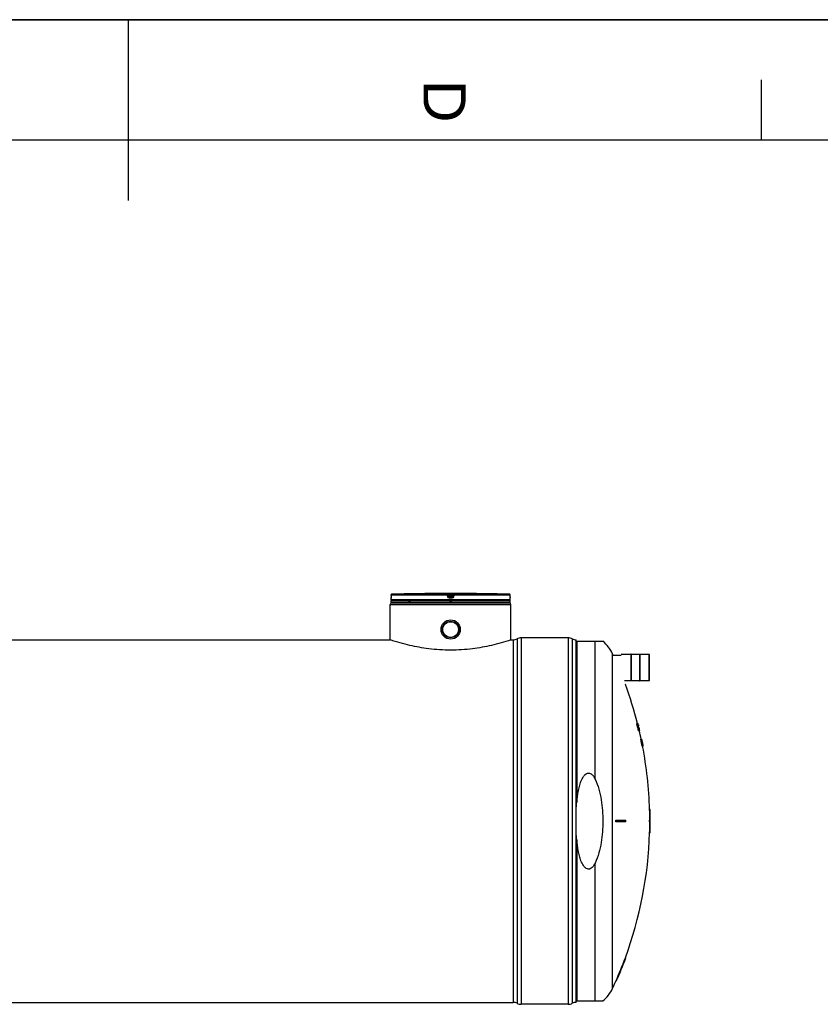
# Model space of a CAD drawing. Header units: millimetres. Extents: x 0 to 420, y 0 to 297.
# Tile 24 of 37: x 201 to 267, y 215 to 297. Entities that reach past the tile are written whole.
import ezdxf

# ---------------------------------------------------------------- set-up
doc = ezdxf.new("R2010")
doc.units = ezdxf.units.MM
doc.header["$LTSCALE"] = 23.1
doc.layers.get('0').update_dxf_attribs({"linetype": 'CONTINUOUS'})
for name, color, linetype in [('01_GLOBAL', 7, 'CONTINUOUS'), ('AXES_REF', 7, 'CONTINUOUS'), ('SURFACES', 7, 'CONTINUOUS')]:
    doc.layers.add(name, color=color, linetype=linetype)
doc.styles.add('TEXTSTYLE_2', font='arial.ttf')

# ---------------------------------------------------------------- blocks, each defined once
blk = doc.blocks.new('MARGEA3_BL0', base_point=(210.000078, 148.5))
at = {"color": 7, "linetype": 'Continuous'}
for p, q in [((420.000078, 297.000001), (0.000078, 297.000001)), ((0.000078, 296.999914), (420, 296.999914)), ((210.000078, 297.000001), (210.000078, 282.000001)), ((262.500078, 292.000001), (262.500078, 287.000001)), ((410.000078, 287.000001), (10.000078, 287.000001))]:
    blk.add_line(p, q, dxfattribs=at)
at = {"color": 7, "linetype": 'Continuous', "style": 'TEXTSTYLE_2', "oblique": 0.00001872}
blk.add_text('D', height=3.5, rotation=270, dxfattribs=at).set_placement((234.500078, 292.000001))

msp = doc.modelspace()

# ---------------------------------------------------------------- linework, layer by layer
at = {"color": 7, "linetype": 'Continuous'}
for p, q in [((0, 297), (420, 297)), ((231.815, 249.258), (231.814, 249.112)), ((234.731, 249.375), (234.601, 249.374)), ((238.897, 249.374), (238.767, 249.375)), ((241.683, 249.098), (241.682, 249.258)), ((231.809, 248.866), (231.809, 248.997)), ((241.689, 248.801), (231.809, 248.801)), ((231.809, 248.671), (231.809, 248.801)), ((241.689, 248.671), (231.809, 248.671)), ((231.813, 249.034), (231.812, 249.028)), ((231.812, 249.028), (231.812, 249.022)), ((231.814, 249.068), (231.813, 249.058)), ((231.813, 249.058), (231.813, 249.05)), ((231.813, 249.05), (231.813, 249.042)), ((231.813, 249.042), (231.813, 249.034)), ((231.814, 249.112), (231.814, 249.1)), ((231.814, 249.1), (231.814, 249.089)), ((231.814, 249.089), (231.814, 249.078)), ((231.814, 249.078), (231.814, 249.068)), ((231.835, 248.801), (231.835, 248.804)), ((231.874, 248.606), (231.874, 248.671)), ((231.874, 248.606), (241.624, 248.606)), ((241.624, 248.606), (241.624, 248.671)), ((241.663, 248.801), (241.663, 248.804)), ((241.683, 249.085), (241.683, 249.101)), ((241.684, 249.073), (241.683, 249.088)), ((241.684, 249.061), (241.684, 249.075)), ((241.684, 249.051), (241.684, 249.064)), ((241.684, 249.043), (241.684, 249.053)), ((241.685, 249.036), (241.684, 249.045)), ((241.685, 249.03), (241.685, 249.038)), ((241.685, 249.025), (241.685, 249.032)), ((241.686, 249.017), (241.685, 249.029)), ((241.686, 249.018), (241.685, 249.022)), ((241.686, 249.014), (241.686, 249.018)), ((241.689, 248.866), (241.689, 248.997)), ((241.689, 248.671), (241.689, 248.801)), ((198.269, 245.538), (231.744, 245.538)), ((231.763, 245.531), (231.744, 245.538)), ((241.754, 245.538), (241.734, 245.531)), ((241.754, 245.538), (241.949, 245.538)), ((246.499, 245.7), (242.599, 245.7)), ((247.149, 215.456), (247.149, 245.538)), ((249.375, 245.414), (247.149, 245.414)), ((251.692, 244.32), (250.899, 244.32)), ((251.718, 244.346), (251.692, 244.346)), ((251.692, 244.346), (251.692, 242.123)), ((251.718, 244.346), (251.718, 242.123)), ((252.407, 244.32), (251.718, 244.32)), ((252.407, 244.346), (252.433, 244.346)), ((252.407, 244.346), (252.407, 242.123)), ((252.433, 244.346), (252.433, 242.123)), ((253.226, 244.32), (252.433, 244.32)), ((253.233, 242.155), (253.233, 244.313)), ((250.228, 244.274), (250.893, 244.274)), ((251.692, 242.149), (251.167, 242.149)), ((251.718, 242.123), (251.692, 242.123)), ((252.407, 242.149), (251.718, 242.149)), ((252.407, 242.123), (252.433, 242.123)), ((253.226, 242.149), (252.433, 242.149)), ((251.283, 241.839), (251.241, 241.839)), ((252.193, 238.589), (252.294, 238.589)), ((252.265, 238.589), (252.266, 238.587)), ((252.193, 238.577), (252.233, 238.577)), ((252.196, 238.552), (252.236, 238.552)), ((252.205, 238.502), (252.246, 238.502)), ((252.217, 238.453), (252.205, 238.502)), ((252.217, 238.453), (252.257, 238.453)), ((252.23, 238.403), (252.27, 238.403)), ((252.243, 238.353), (252.23, 238.403)), ((252.243, 238.353), (252.283, 238.353)), ((252.244, 238.577), (252.263, 238.577)), ((252.257, 238.453), (252.246, 238.502)), ((252.252, 238.552), (252.267, 238.552)), ((252.256, 238.515), (252.252, 238.515)), ((252.253, 238.502), (252.262, 238.502)), ((252.257, 238.477), (252.269, 238.477)), ((252.257, 238.477), (252.265, 238.44)), ((252.258, 238.303), (252.299, 238.303)), ((252.262, 238.502), (252.26, 238.506)), ((252.262, 238.502), (252.26, 238.506)), ((252.269, 238.477), (252.262, 238.502)), ((252.263, 238.453), (252.289, 238.453)), ((252.267, 238.502), (252.277, 238.502)), ((252.268, 238.278), (252.308, 238.278)), ((252.276, 238.453), (252.269, 238.477)), ((252.27, 238.49), (252.28, 238.454)), ((252.283, 238.353), (252.27, 238.403)), ((252.272, 238.415), (252.282, 238.378)), ((252.274, 238.266), (252.318, 238.266)), ((252.275, 238.403), (252.302, 238.403)), ((252.289, 238.453), (252.277, 238.502)), ((252.28, 238.454), (252.28, 238.453)), ((252.284, 238.515), (252.281, 238.515)), ((252.282, 238.54), (252.296, 238.49)), ((252.283, 238.502), (252.289, 238.502)), ((252.289, 238.502), (252.284, 238.515)), ((252.284, 238.253), (252.324, 238.253)), ((252.285, 238.166), (252.33, 238.166)), ((252.298, 238.116), (252.285, 238.166)), ((252.286, 238.527), (252.298, 238.527)), ((252.287, 238.477), (252.296, 238.477)), ((252.287, 238.477), (252.296, 238.44)), ((252.289, 238.516), (252.296, 238.49)), ((252.296, 238.477), (252.289, 238.502)), ((252.29, 238.353), (252.315, 238.353)), ((252.291, 238.577), (252.297, 238.577)), ((252.292, 238.229), (252.332, 238.229)), ((252.303, 238.191), (252.292, 238.229)), ((252.293, 238.453), (252.306, 238.453)), ((252.296, 238.49), (252.306, 238.453)), ((252.303, 238.453), (252.296, 238.477)), ((252.296, 238.341), (252.3, 238.341)), ((252.298, 238.552), (252.303, 238.552)), ((252.298, 238.116), (252.338, 238.116)), ((252.304, 238.527), (252.3, 238.527)), ((252.302, 238.415), (252.312, 238.378)), ((252.315, 238.353), (252.302, 238.403)), ((252.315, 238.502), (252.303, 238.552)), ((252.303, 238.191), (252.343, 238.191)), ((252.306, 238.502), (252.315, 238.502)), ((252.306, 238.453), (252.306, 238.453)), ((252.315, 238.502), (252.309, 238.528)), ((252.328, 238.453), (252.315, 238.502)), ((252.315, 238.054), (252.356, 238.054)), ((252.316, 238.303), (252.329, 238.303)), ((252.318, 238.453), (252.328, 238.453)), ((252.322, 238.477), (252.331, 238.44)), ((252.323, 238.278), (252.338, 238.278)), ((252.325, 238.341), (252.328, 238.341)), ((252.338, 238.116), (252.325, 238.166)), ((252.327, 238.266), (252.346, 238.266)), ((252.328, 238.017), (252.368, 238.017)), ((252.33, 238.253), (252.351, 238.253)), ((252.33, 238.253), (252.344, 238.204)), ((252.33, 238.166), (252.34, 238.129)), ((252.331, 238.44), (252.343, 238.39)), ((252.343, 238.191), (252.332, 238.229)), ((252.334, 238.39), (252.343, 238.39)), ((252.334, 238.154), (252.352, 238.154)), ((252.335, 238.004), (252.437, 238.004)), ((252.337, 238.229), (252.359, 238.229)), ((252.344, 238.116), (252.359, 238.116)), ((252.347, 238.191), (252.369, 238.191)), ((252.351, 238.092), (252.363, 238.092)), ((252.359, 238.116), (252.352, 238.154)), ((252.353, 238.166), (252.362, 238.166)), ((252.356, 238.253), (252.369, 238.204)), ((252.357, 238.079), (252.363, 238.079)), ((252.371, 238.116), (252.358, 238.166)), ((252.369, 238.191), (252.359, 238.229)), ((252.359, 238.141), (252.369, 238.092)), ((252.362, 238.278), (252.37, 238.278)), ((252.362, 238.166), (252.371, 238.129)), ((252.364, 238.116), (252.371, 238.116)), ((252.365, 238.154), (252.378, 238.154)), ((252.367, 238.144), (252.371, 238.129)), ((252.377, 238.094), (252.371, 238.116)), ((252.377, 238.094), (252.371, 238.116)), ((252.375, 238.116), (252.386, 238.116)), ((252.376, 238.054), (252.387, 238.054)), ((252.377, 238.216), (252.385, 238.216)), ((252.387, 238.054), (252.377, 238.094)), ((252.386, 238.116), (252.378, 238.154)), ((252.38, 238.204), (252.389, 238.204)), ((252.382, 238.092), (252.39, 238.092)), ((252.382, 238.017), (252.399, 238.017)), ((252.384, 238.141), (252.395, 238.092)), ((252.387, 238.079), (252.391, 238.079)), ((252.389, 238.204), (252.401, 238.154)), ((252.391, 238.079), (252.39, 238.092)), ((252.395, 238.141), (252.404, 238.141)), ((252.401, 238.154), (252.41, 238.116)), ((252.416, 238.092), (252.404, 238.141)), ((252.407, 238.092), (252.416, 238.092)), ((252.418, 238.042), (252.428, 238.042)), ((252.424, 238.017), (252.434, 238.017)), ((252.519, 237.289), (252.596, 237.289)), ((252.593, 237.215), (252.578, 237.215)), ((252.593, 237.277), (252.598, 237.277)), ((252.596, 237.289), (252.597, 237.287)), ((252.598, 237.277), (252.597, 237.279)), ((252.598, 237.252), (252.602, 237.252)), ((252.605, 237.215), (252.598, 237.215)), ((252.599, 237.279), (252.599, 237.277)), ((252.601, 237.24), (252.613, 237.19)), ((252.601, 237.202), (252.608, 237.202)), ((252.606, 237.235), (252.602, 237.252)), ((252.605, 237.252), (252.612, 237.219)), ((252.606, 237.177), (252.614, 237.177)), ((252.614, 237.177), (252.608, 237.202)), ((252.609, 237.227), (252.609, 237.227)), ((252.612, 237.217), (252.609, 237.227)), ((252.61, 237.227), (252.614, 237.211)), ((252.61, 237.202), (252.612, 237.202)), ((252.611, 237.215), (252.612, 237.215)), ((252.611, 237.053), (252.625, 237.053)), ((252.612, 237.215), (252.612, 237.217)), ((252.613, 237.211), (252.612, 237.215)), ((252.616, 237.186), (252.612, 237.202)), ((252.617, 237.194), (252.613, 237.211)), ((252.613, 237.19), (252.621, 237.153)), ((252.622, 237.14), (252.614, 237.177)), ((252.614, 237.14), (252.622, 237.14)), ((252.615, 237.194), (252.616, 237.19)), ((252.616, 237.19), (252.618, 237.19)), ((252.616, 237.19), (252.617, 237.184)), ((252.622, 237.153), (252.616, 237.186)), ((252.619, 237.184), (252.617, 237.194)), ((252.617, 237.184), (252.622, 237.159)), ((252.624, 237.159), (252.619, 237.184)), ((252.619, 237.115), (252.627, 237.115)), ((252.621, 237.153), (252.626, 237.153)), ((252.622, 237.159), (252.623, 237.153)), ((252.626, 237.153), (252.624, 237.159)), ((252.626, 237.128), (252.631, 237.128)), ((252.634, 237.078), (252.627, 237.115)), ((252.627, 237.078), (252.634, 237.078)), ((252.64, 236.978), (252.627, 236.978)), ((252.641, 237.078), (252.631, 237.128)), ((252.631, 237.103), (252.638, 237.065)), ((252.632, 237.053), (252.639, 237.053)), ((252.639, 237.053), (252.634, 237.078)), ((252.635, 237.041), (252.641, 237.041)), ((252.636, 237.078), (252.641, 237.078)), ((252.638, 237.065), (252.648, 237.016)), ((252.648, 237.04), (252.641, 237.078)), ((252.658, 236.992), (252.648, 237.04)), ((252.648, 237.016), (252.65, 237.003)), ((252.649, 237.041), (252.658, 236.995)), ((252.65, 237.003), (252.653, 236.991)), ((252.656, 236.966), (252.65, 236.966)), ((252.652, 236.953), (252.659, 236.953)), ((252.653, 236.991), (252.663, 236.941)), ((252.658, 236.995), (252.668, 236.942)), ((252.667, 236.942), (252.658, 236.992)), ((252.667, 236.942), (252.658, 236.992)), ((252.665, 236.929), (252.659, 236.953)), ((252.638, 236.704), (252.715, 236.704)), ((252.657, 236.929), (252.665, 236.929)), ((252.663, 236.941), (252.671, 236.904)), ((252.672, 236.891), (252.665, 236.929)), ((252.665, 236.891), (252.672, 236.891)), ((252.668, 236.942), (252.675, 236.904)), ((252.672, 236.854), (252.68, 236.854)), ((252.679, 236.816), (252.687, 236.816)), ((252.687, 236.816), (252.68, 236.854)), ((252.683, 236.841), (252.691, 236.804)), ((252.684, 236.792), (252.691, 236.792)), ((252.693, 236.804), (252.686, 236.842)), ((252.687, 236.842), (252.694, 236.805)), ((252.687, 236.841), (252.689, 236.841)), ((252.691, 236.792), (252.687, 236.816)), ((252.687, 236.779), (252.693, 236.779)), ((252.695, 236.81), (252.689, 236.841)), ((252.691, 236.804), (252.7, 236.754)), ((252.7, 236.767), (252.693, 236.804)), ((252.694, 236.805), (252.701, 236.767)), ((252.694, 236.804), (252.696, 236.804)), ((252.696, 236.804), (252.695, 236.81)), ((252.696, 236.804), (252.696, 236.805)), ((252.702, 236.773), (252.696, 236.804)), ((252.697, 236.767), (252.7, 236.767)), ((252.701, 236.767), (252.703, 236.767)), ((252.703, 236.767), (252.702, 236.773)), ((252.703, 236.767), (252.702, 236.773)), ((253.294, 231.472), (253.255, 231.472)), ((250.449, 230.562), (251.283, 230.562)), ((251.283, 230.432), (250.449, 230.432)), ((253.255, 230.562), (253.309, 230.562)), ((253.309, 230.432), (253.255, 230.432)), ((253.294, 229.522), (253.255, 229.522)), ((251.283, 219.154), (251.241, 219.154)), ((250.491, 217.204), (250.449, 217.204)), ((246.499, 215.293), (242.599, 215.293)), ((247.149, 215.579), (249.375, 215.579))]:
    msp.add_line(p, q, dxfattribs=at)
at = {"color": 9, "linetype": 'Continuous'}
for p, q in [((231.815, 249.258), (231.814, 249.112)), ((236.493, 249.258), (231.815, 249.258)), ((231.815, 249.258), (231.815, 249.258)), ((236.496, 249.323), (231.879, 249.323)), ((236.511, 249.112), (236.493, 249.258)), ((236.496, 249.323), (236.496, 249.374)), ((236.561, 249.266), (236.561, 249.317)), ((236.579, 249.171), (236.561, 249.317)), ((236.579, 249.12), (236.561, 249.266)), ((236.627, 249.375), (236.627, 249.309)), ((236.627, 249.375), (236.749, 249.375)), ((236.644, 249.179), (236.627, 249.309)), ((236.87, 249.309), (236.627, 249.309)), ((236.749, 249.375), (236.87, 249.375)), ((236.87, 249.309), (236.854, 249.179)), ((236.87, 249.375), (236.87, 249.309)), ((236.937, 249.317), (236.918, 249.171)), ((236.937, 249.266), (236.918, 249.12)), ((236.937, 249.317), (236.937, 249.266)), ((237.004, 249.258), (236.986, 249.112)), ((237.001, 249.374), (237.001, 249.323)), ((241.619, 249.323), (237.001, 249.323)), ((241.682, 249.258), (237.004, 249.258)), ((241.682, 249.258), (241.682, 249.258)), ((241.683, 249.112), (241.682, 249.258)), ((231.81, 248.997), (231.809, 248.997)), ((241.689, 248.866), (231.809, 248.866)), ((231.814, 249.112), (231.814, 249.112)), ((231.835, 248.804), (231.856, 248.804)), ((233.243, 248.804), (233.421, 248.804)), ((236.579, 249.171), (236.579, 249.12)), ((236.579, 249.171), (236.58, 249.166)), ((236.749, 248.997), (236.642, 248.997)), ((236.643, 249.114), (236.644, 249.114)), ((236.854, 249.179), (236.644, 249.179)), ((236.644, 249.179), (236.644, 249.062)), ((236.854, 249.114), (236.644, 249.114)), ((236.749, 249.062), (236.644, 249.062)), ((236.645, 248.804), (236.853, 248.804)), ((236.854, 249.062), (236.749, 249.062)), ((236.855, 248.997), (236.749, 248.997)), ((236.854, 249.062), (236.854, 249.179)), ((236.855, 249.114), (236.854, 249.114)), ((236.918, 249.171), (236.918, 249.166)), ((236.918, 249.12), (236.918, 249.171)), ((241.642, 248.804), (241.663, 248.804)), ((241.683, 249.112), (241.683, 249.112)), ((241.689, 248.997), (241.688, 248.997)), ((241.949, 245.538), (241.949, 215.456)), ((242.255, 245.614), (242.255, 215.379)), ((242.599, 245.7), (242.599, 215.293)), ((246.499, 245.7), (246.499, 215.293)), ((246.843, 245.614), (246.843, 215.379)), ((247.215, 245.414), (247.215, 232.064)), ((248.742, 233.975), (248.742, 245.414)), ((253.226, 242.149), (253.226, 244.32)), ((247.215, 228.93), (247.215, 215.579)), ((248.742, 215.579), (248.742, 227.019))]:
    msp.add_line(p, q, dxfattribs=at)
at = {"color": 7, "linetype": 'Continuous'}
for points in [[(231.812, 249.022), (231.812, 249.018), (231.812, 249.016), (231.811, 249.014), (231.811, 249.012), (231.811, 249.011), (231.811, 249.01), (231.811, 249.009), (231.811, 249.009)], [(241.686, 249.01), (241.686, 249.01), (241.686, 249.009), (241.686, 249.008), (241.686, 249.009), (241.686, 249.009), (241.686, 249.01), (241.686, 249.01), (241.686, 249.012), (241.686, 249.013), (241.686, 249.014)]]:
    msp.add_lwpolyline(points, dxfattribs=at)
for radius in [0.799, 0.686]:
    msp.add_circle((236.749, 246.396), radius, dxfattribs=at)
for centre, radius, start, end in [((231.88, 249.258), 0.065, 91.48637, 179.62893), ((236.749, 61.631), 187.755, 90.65549, 91.48637), ((236.749, 61.633), 187.752, 89.3842, 90.6158), ((236.749, 61.633), 187.752, 88.51363, 89.34452), ((241.617, 249.258), 0.065, 0.47139, 88.50968), ((231.874, 248.997), 0.065, 162.87448, 180), ((231.874, 248.866), 0.065, 180, 235.73564), ((231.852, 248.804), 0.0169, 148.62171, 180), ((241.624, 248.866), 0.065, 304.26436, 360), ((241.646, 248.804), 0.0169, 0, 31.37829), ((241.624, 248.997), 0.065, 0, 17.12565), ((241.949, 246.188), 0.65, 270, 298.07249), ((242.599, 244.969), 0.731, 90, 118.07249), ((246.499, 244.969), 0.731, 61.92751, 90), ((247.149, 246.188), 0.65, 241.92751, 270), ((247.474, 243.107), 2.99, 25.09189, 50.51032), ((220.544, 230.497), 32.726, 24.89761, 25.09189), ((250.899, 244.313), 0.0065, 90, 180), ((253.226, 244.313), 0.0065, 0, 90), ((253.226, 242.155), 0.0065, 270, 360), ((220.544, 230.497), 32.726, 14.31683, 20.27915), ((250.256, 238.565), 1.937, 0.3691, 0.73727), ((250.294, 238.565), 1.94, 0.36863, 0.73633), ((250.614, 237.699), 1.851, 28.33073, 28.76934), ((250.311, 238.432), 1.958, 4.2407, 4.60604), ((250.744, 237.884), 1.677, 24.41998, 24.80987), ((220.544, 230.497), 32.747, 14.19474, 14.30708), ((220.544, 230.497), 32.759, 14.18955, 14.30185), ((250.951, 238.255), 1.384, 13.4655, 13.99599), ((245.562, 237.709), 6.687, 7.24109, 7.45616), ((235.761, 235.417), 16.731, 10.62733, 10.80085), ((220.544, 230.497), 32.657, 14.00977, 14.09982), ((245.595, 237.709), 6.695, 7.23198, 7.44678), ((235.781, 235.417), 16.751, 10.61413, 10.78743), ((235.332, 233.06), 17.72, 17.20966, 17.37827), ((239.757, 234.448), 13.151, 18.12739, 18.29865), ((248.945, 238.28), 3.315, 3.85031, 4.06595), ((242.04, 236.869), 10.343, 8.94419, 9.08382), ((231.067, 232.287), 22.092, 16.30728, 16.44186), ((248.438, 236.881), 4.153, 23.02325, 23.16197), ((220.544, 230.497), 32.696, 13.99269, 14.08262), ((245.005, 235.595), 7.742, 20.27557, 20.47209), ((245.568, 237.476), 6.785, 9.12543, 9.33839), ((220.544, 230.497), 32.701, 14.01313, 14.05809), ((235.746, 235.128), 16.872, 11.53759, 11.7102), ((249.897, 237.108), 2.643, 25.96901, 26.26947), ((239.873, 234.761), 12.972, 16.93804, 17.11053), ((249.934, 237.145), 2.599, 25.24261, 25.54639), ((248.943, 238.108), 3.362, 6.7297, 6.94332), ((241.461, 234.672), 11.438, 18.7749, 18.90666), ((242.002, 236.599), 10.455, 10.34884, 10.48754), ((235.352, 233.061), 17.738, 17.18914, 17.35755), ((241.518, 234.706), 11.336, 18.10649, 18.23892), ((220.544, 230.497), 32.727, 13.97918, 14.06902), ((248.458, 236.696), 4.175, 23.19832, 23.38431), ((220.544, 230.497), 32.73, 14.00014, 14.04506), ((245.419, 236.868), 7.086, 13.74572, 13.95302), ((220.544, 230.497), 32.753, 13.25084, 14.1922), ((228.251, 231.392), 24.97, 15.47502, 15.62324), ((245.038, 235.596), 7.749, 20.25198, 20.44829), ((220.544, 230.497), 32.755, 13.25008, 14.19138), ((250.688, 237.473), 1.831, 27.84968, 28.29119), ((220.544, 230.497), 32.677, 13.5739, 13.61881), ((245.093, 235.736), 7.665, 19.56417, 19.76177), ((249.935, 237.109), 2.645, 25.94044, 26.24067), ((241.589, 234.981), 11.248, 17.44638, 17.57935), ((250.261, 238.006), 2.114, 13.57442, 13.92176), ((235.442, 233.37), 17.593, 16.28566, 16.45466), ((242.924, 234.803), 9.938, 18.86659, 19.09425), ((241.844, 235.905), 10.789, 13.79347, 13.92964), ((235.42, 233.226), 17.642, 16.55886, 16.72763), ((249.972, 237.146), 2.6, 25.21464, 25.51816), ((248.603, 236.936), 3.978, 20.68052, 20.87225), ((241.546, 234.706), 11.347, 18.08508, 18.21736), ((221.653, 230.816), 31.611, 13.86369, 13.9799), ((250.814, 237.654), 1.662, 23.9143, 24.38448), ((250.697, 237.117), 1.863, 28.46198, 28.89831), ((245.181, 235.882), 7.547, 18.51208, 18.71148), ((245.229, 236.018), 7.471, 17.81284, 18.01347), ((250.073, 237.316), 2.461, 22.70684, 23.02139), ((228.262, 231.392), 24.998, 15.45641, 15.60446), ((235.415, 232.986), 17.689, 16.77423, 16.90059), ((235.505, 233.532), 17.5, 15.65368, 15.82304), ((220.544, 230.497), 32.764, 13.60433, 13.94049), ((220.544, 230.497), 32.764, 13.60452, 13.94068), ((220.544, 230.497), 32.716, 13.53496, 13.60224), ((220.544, 230.497), 32.72, 13.51091, 13.62301), ((250.104, 237.348), 2.423, 21.94658, 22.26426), ((241.668, 235.011), 11.164, 16.75034, 16.8838), ((249.982, 236.932), 2.638, 25.77648, 26.07707), ((242.954, 234.804), 9.947, 18.84447, 19.07189), ((242.12, 236.517), 10.364, 8.73989, 8.87916), ((250.416, 238.068), 1.948, 0.33016, 0.69635), ((220.544, 230.497), 32.761, 13.62818, 13.7402), ((250.736, 237.117), 1.864, 28.4317, 28.86771), ((220.544, 230.497), 32.744, 13.50082, 13.61284), ((220.544, 230.497), 32.741, 13.52434, 13.59156), ((235.86, 235.031), 16.791, 10.33006, 10.5028), ((220.544, 230.497), 32.763, 13.62727, 13.73928), ((235.503, 233.293), 17.548, 15.86899, 15.99578), ((245.714, 237.192), 6.719, 7.05447, 7.26842), ((251.103, 238.074), 1.28, 356.86977, 357.42774), ((250.119, 237.138), 2.455, 22.53877, 22.8536), ((242.081, 236.247), 10.473, 10.1428, 10.28118), ((243.088, 235.104), 9.756, 17.37332, 17.60324), ((221.658, 230.723), 31.629, 13.56557, 13.68157), ((235.823, 234.742), 16.907, 11.25372, 11.42581), ((220.544, 230.497), 32.726, 11.97949, 13.26221), ((250.867, 237.302), 1.69, 24.54312, 25.00784), ((245.685, 236.959), 6.806, 8.94229, 9.15448), ((251.131, 237.967), 1.278, 1.697, 2.25518), ((241.918, 235.549), 10.802, 13.61573, 13.75163), ((235.692, 234.006), 17.216, 13.55682, 13.72733), ((250.357, 237.579), 2.122, 13.62384, 13.96992), ((245.529, 236.347), 7.104, 13.59313, 13.79979), ((251.084, 237.678), 1.391, 13.55074, 14.07853), ((220.544, 230.497), 32.688, 10.94701, 11.99331), ((220.544, 230.497), 32.727, 10.93379, 11.97879), ((220.544, 230.497), 32.745, 11.83854, 11.97209), ((220.544, 230.497), 32.731, 11.55465, 11.84391), ((220.544, 230.497), 32.748, 10.9266, 11.9709), ((251.182, 236.833), 1.479, 17.47896, 17.98514), ((240.332, 234.345), 12.606, 13.27322, 13.44766), ((251.915, 237.185), 0.689, 7.84366, 8.71511), ((251.642, 237.048), 0.984, 13.558, 14.08769), ((245.786, 235.986), 6.933, 10.52422, 10.73355), ((220.544, 230.497), 32.751, 11.52525, 11.83655), ((245.722, 235.758), 7.043, 12.24494, 12.45226), ((249.054, 236.235), 3.683, 15.22767, 15.42843), ((235.937, 233.948), 16.99, 11.04219, 11.15613), ((251.294, 237.009), 1.333, 8.89284, 9.43464), ((242.201, 235.2), 10.603, 10.84201, 10.95617), ((220.544, 230.497), 32.759, 11.6332, 11.72212), ((220.544, 230.497), 32.758, 11.65592, 11.70038), ((220.544, 230.497), 32.743, 11.41668, 11.55003), ((220.544, 230.497), 32.764, 11.67588, 11.72034), ((220.544, 230.497), 32.731, 10.93263, 11.42125), ((249.249, 236.574), 3.424, 7.82941, 8.0397), ((220.544, 230.497), 32.751, 11.05895, 11.39194), ((249.113, 236.017), 3.668, 14.7902, 14.99137), ((237.805, 234.107), 15.131, 10.6547, 10.79909), ((220.544, 230.497), 32.759, 11.16684, 11.27781), ((220.544, 230.497), 32.758, 11.18951, 11.25609), ((237.82, 234.11), 15.116, 10.41419, 10.65471), ((238.042, 234.103), 14.899, 10.59289, 10.83698), ((220.544, 230.497), 32.726, 1.70728, 10.9344), ((249.302, 236.341), 3.419, 7.35914, 7.56951), ((220.544, 230.497), 32.761, 10.92233, 11.0332), ((240.604, 234.709), 12.268, 9.42175, 9.59857), ((220.544, 230.497), 32.765, 10.92115, 11.032), ((251.409, 236.6), 1.302, 4.61752, 5.1673), ((220.544, 230.497), 32.726, 0.1138, 1.70728), ((220.544, 230.497), 32.765, 0.11367, 1.70525), ((220.544, 230.497), 29.904, 359.87546, 0.12454), ((220.544, 230.497), 29.947, 359.87564, 0.12436), ((220.544, 230.497), 30.739, 359.87884, 0.12116), ((220.544, 230.497), 32.711, 359.88615, 0.11385), ((220.544, 230.497), 32.726, 358.29272, 359.8862), ((220.544, 230.497), 32.75, 359.88628, 0.11372), ((220.544, 230.497), 32.765, 358.29475, 359.88633), ((220.544, 230.497), 32.765, 359.88633, 0.11367), ((220.544, 230.497), 32.726, 339.72085, 358.29272), ((220.544, 230.497), 32.726, 336.03481, 339.72081), ((220.544, 230.497), 32.765, 336.06512, 339.746), ((247.474, 217.887), 2.99, 309.48968, 334.90811), ((220.544, 230.497), 32.726, 334.90811, 336.03486), ((241.949, 214.806), 0.65, 61.92751, 90), ((242.599, 216.025), 0.731, 241.92751, 270), ((246.499, 216.025), 0.731, 270, 298.07249), ((247.149, 214.806), 0.65, 90, 118.07249)]:
    msp.add_arc(centre, radius, start, end, dxfattribs=at)
at = {"color": 9, "linetype": 'Continuous'}
for centre, radius, start, end in [((231.881, 249.255), 0.0677, 112.01648, 113.76901), ((231.881, 249.255), 0.0674, 106.67488, 112.02116), ((231.881, 249.256), 0.0662, 102.77751, 106.67429), ((231.881, 249.258), 0.0648, 99.31344, 102.77746), ((231.88, 249.261), 0.0618, 91.54035, 99.35142), ((241.617, 249.261), 0.0618, 80.77303, 88.46162), ((241.617, 249.258), 0.0643, 79.08428, 80.81472), ((241.616, 249.257), 0.0659, 73.52092, 79.07067), ((241.616, 249.256), 0.067, 71.97966, 73.5335), ((241.616, 249.255), 0.0676, 65.34706, 71.97453), ((241.616, 249.256), 0.0672, 58.80204, 65.35741), ((229.595, 249.122), 2.219, 357.851, 359.72836), ((237.304, 243.89), 5.331, 97.1207, 97.46967), ((236.193, 243.89), 5.331, 82.53033, 82.8793), ((243.936, 249.123), 2.254, 180.28312, 182.05422)]:
    msp.add_arc(centre, radius, start, end, dxfattribs=at)
for points in [[(231.815, 249.258), (231.815, 249.281), (231.832, 249.308), (231.854, 249.317)], [(236.496, 249.374), (236.525, 249.374), (236.557, 249.345), (236.561, 249.317)], [(236.496, 249.323), (236.525, 249.323), (236.557, 249.294), (236.561, 249.266)], [(237.001, 249.374), (236.972, 249.374), (236.94, 249.345), (236.937, 249.317)], [(236.937, 249.266), (236.94, 249.294), (236.972, 249.323), (237.001, 249.323)], [(241.682, 249.258), (241.682, 249.279), (241.669, 249.302), (241.651, 249.313)], [(236.642, 248.997), (236.584, 248.998), (236.519, 249.054), (236.511, 249.112)], [(236.986, 249.112), (236.979, 249.054), (236.913, 248.998), (236.855, 248.997)]]:
    msp.add_open_spline(points, degree=3, dxfattribs=at)
for points, knots in [([(236.493, 249.258), (236.493, 249.273), (236.498, 249.29), (236.49, 249.32), (236.496, 249.323)], [0, 0, 0, 0, 0.696676, 1, 1, 1, 1]), ([(236.493, 249.258), (236.509, 249.26), (236.523, 249.27), (236.561, 249.259), (236.561, 249.266)], [0, 0, 0, 0, 0.702669, 1, 1, 1, 1]), ([(236.496, 249.374), (236.496, 249.377), (236.517, 249.37), (236.55, 249.38), (236.596, 249.375), (236.627, 249.375)], [0, 0, 0, 0, 0.077113, 0.294292, 1, 1, 1, 1]), ([(236.561, 249.317), (236.561, 249.323), (236.597, 249.306), (236.612, 249.311), (236.627, 249.309)], [0, 0, 0, 0, 0.298562, 1, 1, 1, 1]), ([(236.87, 249.375), (236.901, 249.375), (236.947, 249.38), (236.981, 249.37), (237.001, 249.377), (237.001, 249.374)], [0, 0, 0, 0, 0.706963, 0.92344, 1, 1, 1, 1]), ([(236.87, 249.309), (236.877, 249.31), (236.892, 249.312), (236.904, 249.313), (236.926, 249.316), (236.914, 249.314), (236.911, 249.314)], [0, 0, 0, 0, 0.343864, 0.675083, 0.837575, 1, 1, 1, 1]), ([(237.004, 249.258), (236.989, 249.26), (236.974, 249.27), (236.936, 249.259), (236.937, 249.266)], [0, 0, 0, 0, 0.702669, 1, 1, 1, 1]), ([(237.004, 249.258), (237.004, 249.273), (236.999, 249.29), (237.007, 249.32), (237.001, 249.323)], [0, 0, 0, 0, 0.696676, 1, 1, 1, 1]), ([(231.813, 249.039), (231.812, 249.029), (231.808, 249.02), (231.813, 248.998), (231.81, 248.997)], [0, 0, 0, 0, 0.738699, 1, 1, 1, 1]), ([(231.81, 248.997), (231.81, 248.999), (231.81, 249.004), (231.811, 249.008), (231.811, 249.01)], [0, 0, 0, 0, 0.497733, 1, 1, 1, 1]), ([(236.511, 249.112), (236.527, 249.113), (236.546, 249.109), (236.575, 249.125), (236.579, 249.12)], [0, 0, 0, 0, 0.703022, 1, 1, 1, 1]), ([(236.611, 249.175), (236.603, 249.174), (236.597, 249.17), (236.579, 249.173), (236.579, 249.171)], [0, 0, 0, 0, 0.731988, 1, 1, 1, 1]), ([(236.644, 249.062), (236.63, 249.062), (236.6, 249.06), (236.595, 249.095), (236.601, 249.105)], [0, 0, 0, 0, 0.532206, 1, 1, 1, 1]), ([(236.642, 248.997), (236.642, 249.013), (236.646, 249.033), (236.639, 249.057), (236.644, 249.062)], [0, 0, 0, 0, 0.697837, 1, 1, 1, 1]), ([(236.855, 248.997), (236.855, 249.013), (236.851, 249.033), (236.858, 249.057), (236.854, 249.062)], [0, 0, 0, 0, 0.697838, 1, 1, 1, 1]), ([(236.918, 249.12), (236.917, 249.107), (236.916, 249.077), (236.882, 249.078), (236.873, 249.085)], [0, 0, 0, 0, 0.529841, 1, 1, 1, 1]), ([(236.918, 249.171), (236.918, 249.173), (236.901, 249.17), (236.894, 249.174), (236.886, 249.175)], [0, 0, 0, 0, 0.268012, 1, 1, 1, 1]), ([(236.986, 249.112), (236.97, 249.113), (236.951, 249.109), (236.922, 249.125), (236.918, 249.12)], [0, 0, 0, 0, 0.703022, 1, 1, 1, 1]), ([(241.688, 248.997), (241.684, 248.998), (241.69, 249.021), (241.685, 249.031), (241.684, 249.042)], [0, 0, 0, 0, 0.262414, 1, 1, 1, 1]), ([(241.688, 248.997), (241.688, 248.999), (241.687, 249.004), (241.687, 249.008), (241.686, 249.01)], [0, 0, 0, 0, 0.497732, 1, 1, 1, 1])]:
    msp.add_open_spline(points, degree=3, knots=knots, dxfattribs=at)
at = {"color": 7, "linetype": 'Continuous'}
for points, knots in [([(236.58, 249.166), (236.582, 249.152), (236.591, 249.124), (236.626, 249.116), (236.637, 249.123)], [0, 0, 0, 0, 0.53554, 1, 1, 1, 1]), ([(236.918, 249.166), (236.915, 249.152), (236.906, 249.124), (236.871, 249.116), (236.861, 249.123)], [0, 0, 0, 0, 0.535553, 1, 1, 1, 1]), ([(241.734, 245.531), (241.207, 245.357), (240.163, 245.059), (238.495, 244.755), (236.749, 244.641), (235.002, 244.755), (233.335, 245.059), (232.291, 245.357), (231.763, 245.531)], [0, 0, 0, 0, 0.164167, 0.320224, 0.5, 0.679776, 0.835833, 1, 1, 1, 1]), ([(247.215, 232.064), (247.242, 232.357), (247.297, 232.797), (247.421, 233.374), (247.551, 233.797), (247.71, 234.133), (247.896, 234.363), (248.055, 234.467), (248.203, 234.487), (248.349, 234.456), (248.503, 234.345), (248.639, 234.17), (248.71, 234.041), (248.742, 233.975)], [0, 0, 0, 0, 0.250388, 0.3756, 0.500773, 0.625755, 0.688243, 0.750355, 0.781543, 0.812738, 0.87492, 0.937423, 1, 1, 1, 1]), ([(248.742, 233.975), (248.872, 233.708), (249.071, 233.145), (249.314, 231.983), (249.416, 230.497), (249.314, 229.011), (249.071, 227.849), (248.872, 227.286), (248.742, 227.019)], [0, 0, 0, 0, 0.124965, 0.250021, 0.5, 0.749979, 0.875035, 1, 1, 1, 1]), ([(248.742, 227.019), (248.71, 226.953), (248.639, 226.824), (248.503, 226.649), (248.349, 226.537), (248.203, 226.507), (248.055, 226.527), (247.896, 226.631), (247.71, 226.86), (247.551, 227.197), (247.421, 227.62), (247.297, 228.197), (247.242, 228.637), (247.215, 228.93)], [0, 0, 0, 0, 0.062577, 0.12508, 0.187262, 0.218457, 0.249646, 0.311758, 0.374246, 0.499227, 0.6244, 0.749612, 1, 1, 1, 1])]:
    msp.add_open_spline(points, degree=3, knots=knots, dxfattribs=at)
for points in [[(247.149, 231.41), (247.172, 231.628), (247.195, 231.846), (247.215, 232.064)], [(247.215, 228.93), (247.195, 229.148), (247.172, 229.366), (247.149, 229.584)]]:
    msp.add_open_spline(points, degree=3, dxfattribs=at)
at = {"layer": '01_GLOBAL', "color": 9, "linetype": 'Continuous'}
msp.add_line((231.744, 248.476), (241.754, 248.476), dxfattribs=at)
at = {"layer": '01_GLOBAL', "color": 7, "linetype": 'Continuous'}
for p, q in [((231.744, 245.538), (231.744, 248.476)), ((231.874, 248.606), (241.624, 248.606)), ((241.754, 245.538), (241.754, 248.476))]:
    msp.add_line(p, q, dxfattribs=at)
for centre, start, end in [((231.874, 248.476), 90, 180), ((241.624, 248.476), 0, 90)]:
    msp.add_arc(centre, 0.13, start, end, dxfattribs=at)
at = {"layer": 'AXES_REF', "color": 9, "linetype": 'Continuous'}
msp.add_line((250.181, 216.619), (250.181, 244.375), dxfattribs=at)
at = {"layer": 'AXES_REF', "color": 7, "linetype": 'Continuous'}
msp.add_line((198.269, 215.456), (241.949, 215.456), dxfattribs=at)
for radius in [0.682, 0.65]:
    msp.add_circle((236.749, 246.396), radius, dxfattribs=at)
at = {"layer": 'SURFACES', "color": 7, "linetype": 'Continuous'}
msp.add_arc((220.544, 230.497), 32.765, 14.1647, 14.18956, dxfattribs=at)

# ---------------------------------------------------------------- block references
at = {"color": 7, "linetype": 'Continuous'}
msp.add_blockref('MARGEA3_BL0', (210, 148.5), dxfattribs=at)

doc.saveas('drawing.dxf')
